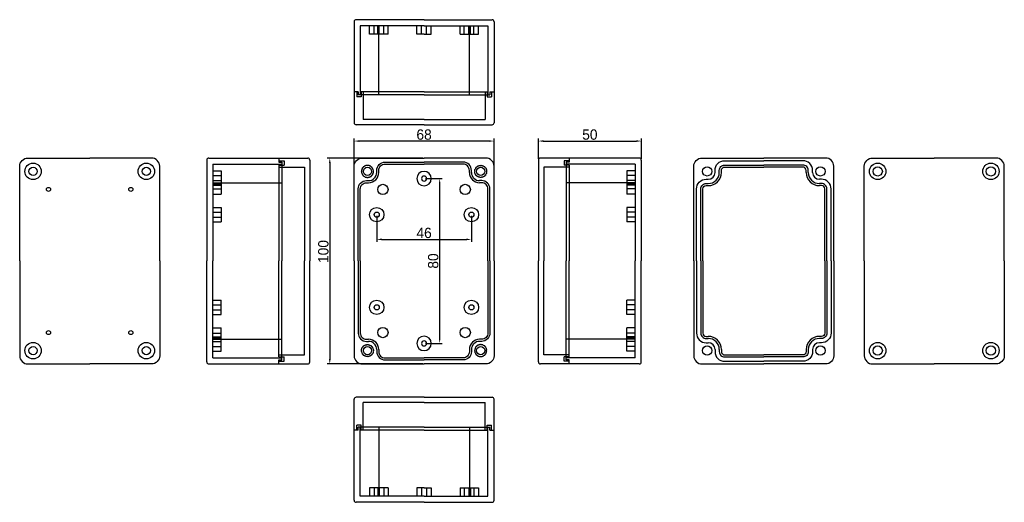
# Model space of a CAD drawing. Header units: millimetres. Extents: x 1320 to 1799, y 1084 to 1319.
import ezdxf

# ---------------------------------------------------------------- set-up
doc = ezdxf.new("R2010")
doc.units = ezdxf.units.MM
doc.dimstyles.new('ISO-25', dxfattribs={"dimtxt": 5, "dimasz": 2.5, "dimexe": 1.25, "dimexo": 0.625, "dimtad": 1, "dimtxsty": 'Standard', "dimcen": 2.5, "dimadec": 0, "dimazin": 0, "dimtfac": 1, "dimtmove": 0, "dimatfit": 3, "dimfxl": 1, "dimarcsym": 0})

# ---------------------------------------------------------------- blocks, each defined once
blk = doc.blocks.new('*D21')
at = {"color": 0, "lineweight": -2, "transparency": 16777216}
for p, q in [((1516.29, 1251.37), (1469.87, 1251.37)), ((1471.12, 1248.87), (1471.12, 1153.87)), ((1516.29, 1151.37), (1469.87, 1151.37))]:
    blk.add_line(p, q, dxfattribs=at)
at = {"color": 0, "transparency": 16777216}
for points in [[(1470.7, 1248.87), (1471.54, 1248.87), (1471.12, 1251.37)], [(1470.7, 1153.87), (1471.54, 1153.87), (1471.12, 1151.37)]]:
    blk.add_solid(points, dxfattribs=at)
at = {"layer": 'Defpoints', "color": 0, "transparency": 16777216}
for p in [(1516.92, 1251.37), (1471.12, 1151.37), (1516.92, 1151.37)]:
    blk.add_point(p, dxfattribs=at)
at = {"color": 0, "transparency": 16777216, "insert": (1468, 1205.97), "char_height": 5, "attachment_point": 5, "rotation": 90}
blk.add_mtext('100', dxfattribs=at)
blk = doc.blocks.new('*D22')
at = {"color": 0, "lineweight": -2, "transparency": 16777216}
for p, q in [((1482.92, 1202), (1482.92, 1260.85)), ((1548.42, 1259.6), (1485.42, 1259.6)), ((1550.92, 1202), (1550.92, 1260.85))]:
    blk.add_line(p, q, dxfattribs=at)
at = {"color": 0, "transparency": 16777216}
for points in [[(1485.42, 1260.01), (1485.42, 1259.18), (1482.92, 1259.6)], [(1548.42, 1260.01), (1548.42, 1259.18), (1550.92, 1259.6)]]:
    blk.add_solid(points, dxfattribs=at)
at = {"layer": 'Defpoints', "color": 0, "transparency": 16777216}
for p in [(1482.92, 1259.6), (1482.92, 1201.37), (1550.92, 1201.37)]:
    blk.add_point(p, dxfattribs=at)
at = {"color": 0, "transparency": 16777216, "insert": (1516.92, 1262.72), "char_height": 5, "attachment_point": 5}
blk.add_mtext('68', dxfattribs=at)
blk = doc.blocks.new('*D23')
at = {"color": 0, "lineweight": -2, "transparency": 16777216}
for p, q in [((1493.92, 1223.25), (1493.92, 1210.61)), ((1539.92, 1223.25), (1539.92, 1210.61)), ((1496.42, 1211.86), (1537.42, 1211.86))]:
    blk.add_line(p, q, dxfattribs=at)
at = {"color": 0, "transparency": 16777216}
for points in [[(1496.42, 1212.28), (1496.42, 1211.44), (1493.92, 1211.86)], [(1537.42, 1212.28), (1537.42, 1211.44), (1539.92, 1211.86)]]:
    blk.add_solid(points, dxfattribs=at)
at = {"layer": 'Defpoints', "color": 0, "transparency": 16777216}
for p in [(1493.92, 1223.87), (1539.92, 1223.87), (1539.92, 1211.86)]:
    blk.add_point(p, dxfattribs=at)
at = {"color": 0, "transparency": 16777216, "insert": (1516.92, 1214.98), "char_height": 5, "attachment_point": 5}
blk.add_mtext('46', dxfattribs=at)
blk = doc.blocks.new('*D26')
at = {"color": 0, "lineweight": -2, "transparency": 16777216}
for p, q in [((1517.54, 1241.37), (1525.74, 1241.37)), ((1524.49, 1238.87), (1524.49, 1163.87)), ((1517.54, 1161.37), (1525.74, 1161.37))]:
    blk.add_line(p, q, dxfattribs=at)
at = {"color": 0, "transparency": 16777216}
for points in [[(1524.08, 1238.87), (1524.91, 1238.87), (1524.49, 1241.37)], [(1524.08, 1163.87), (1524.91, 1163.87), (1524.49, 1161.37)]]:
    blk.add_solid(points, dxfattribs=at)
at = {"layer": 'Defpoints', "color": 0, "transparency": 16777216}
for p in [(1516.92, 1241.37), (1516.92, 1161.37), (1524.49, 1161.37)]:
    blk.add_point(p, dxfattribs=at)
at = {"color": 0, "transparency": 16777216, "insert": (1521.37, 1201.37), "char_height": 5, "attachment_point": 5, "rotation": 90}
blk.add_mtext('80', dxfattribs=at)
blk = doc.blocks.new('*D32')
at = {"color": 0, "lineweight": -2, "transparency": 16777216}
for p, q in [((1572.46, 1251), (1572.46, 1260.85)), ((1574.96, 1259.6), (1619.96, 1259.6)), ((1622.46, 1251), (1622.46, 1260.85))]:
    blk.add_line(p, q, dxfattribs=at)
at = {"color": 0, "transparency": 16777216}
for points in [[(1574.96, 1260.01), (1574.96, 1259.18), (1572.46, 1259.6)], [(1619.96, 1260.01), (1619.96, 1259.18), (1622.46, 1259.6)]]:
    blk.add_solid(points, dxfattribs=at)
at = {"layer": 'Defpoints', "color": 0, "transparency": 16777216}
for p in [(1622.46, 1259.6), (1572.46, 1250.37), (1622.46, 1250.37)]:
    blk.add_point(p, dxfattribs=at)
at = {"color": 0, "transparency": 16777216, "insert": (1597.46, 1262.72), "char_height": 5, "attachment_point": 5}
blk.add_mtext('50', dxfattribs=at)

msp = doc.modelspace()

# ---------------------------------------------------------------- linework, layer by layer
for p, q in [((1482.915, 1317.514), (1482.915, 1268.514)), ((1516.915, 1318.514), (1483.915, 1318.514)), ((1516.915, 1315.514), (1485.915, 1315.514)), ((1485.915, 1315.514), (1485.915, 1282.014)), ((1490.415, 1311.514), (1490.415, 1315.514)), ((1492.665, 1311.514), (1492.665, 1315.514)), ((1494.415, 1311.514), (1494.415, 1315.514)), ((1494.915, 1282.014), (1494.915, 1315.514)), ((1495.165, 1311.514), (1495.165, 1315.514)), ((1497.415, 1311.514), (1497.415, 1315.514)), ((1499.415, 1311.514), (1499.415, 1315.514)), ((1513.415, 1311.514), (1513.415, 1315.514)), ((1515.665, 1311.514), (1515.665, 1315.514)), ((1516.915, 1318.514), (1549.915, 1318.514)), ((1516.915, 1315.514), (1547.915, 1315.514)), ((1518.165, 1311.514), (1518.165, 1315.514)), ((1520.415, 1311.514), (1520.415, 1315.514)), ((1534.415, 1311.514), (1534.415, 1315.514)), ((1536.415, 1311.514), (1536.415, 1315.514)), ((1538.665, 1311.514), (1538.665, 1315.514)), ((1538.915, 1282.014), (1538.915, 1315.514)), ((1539.415, 1311.514), (1539.415, 1315.514)), ((1541.165, 1311.514), (1541.165, 1315.514)), ((1543.415, 1311.514), (1543.415, 1315.514)), ((1547.915, 1315.514), (1547.915, 1282.014)), ((1550.915, 1317.514), (1550.915, 1268.514)), ((1499.415, 1311.514), (1490.415, 1311.514)), ((1516.915, 1311.514), (1513.415, 1311.514)), ((1516.915, 1311.514), (1520.415, 1311.514)), ((1534.415, 1311.514), (1543.415, 1311.514)), ((1484.915, 1283.514), (1482.915, 1283.514)), ((1484.215, 1283.514), (1484.215, 1281.014)), ((1484.915, 1283.514), (1484.915, 1282.014)), ((1485.915, 1282.014), (1484.915, 1282.014)), ((1516.915, 1283.514), (1485.915, 1283.514)), ((1516.915, 1282.014), (1485.915, 1282.014)), ((1486.315, 1283.514), (1486.315, 1281.014)), ((1487.315, 1283.514), (1487.315, 1270.114)), ((1516.915, 1283.514), (1547.915, 1283.514)), ((1516.915, 1282.014), (1547.915, 1282.014)), ((1546.515, 1283.514), (1546.515, 1270.114)), ((1547.515, 1283.514), (1547.515, 1281.014)), ((1547.915, 1282.014), (1548.915, 1282.014)), ((1548.915, 1283.514), (1550.915, 1283.514)), ((1548.915, 1283.514), (1548.915, 1282.014)), ((1549.615, 1283.514), (1549.615, 1281.014)), ((1486.315, 1281.014), (1484.215, 1281.014)), ((1547.515, 1281.014), (1549.615, 1281.014)), ((1516.915, 1270.114), (1487.315, 1270.114)), ((1516.915, 1270.114), (1546.515, 1270.114)), ((1516.915, 1267.514), (1483.915, 1267.514)), ((1516.915, 1267.514), (1549.915, 1267.514)), ((1411.375, 1250.373), (1411.375, 1201.373)), ((1412.375, 1251.373), (1446.375, 1251.373)), ((1446.375, 1251.373), (1446.375, 1249.373)), ((1446.375, 1251.373), (1460.375, 1251.373)), ((1446.375, 1250.073), (1448.875, 1250.073)), ((1446.375, 1249.373), (1447.875, 1249.373)), ((1447.875, 1249.373), (1447.875, 1248.373)), ((1448.875, 1250.073), (1448.875, 1247.973)), ((1461.375, 1250.373), (1461.375, 1201.373)), ((1572.456, 1250.373), (1572.456, 1201.373)), ((1587.456, 1251.373), (1573.456, 1251.373)), ((1584.956, 1250.073), (1584.956, 1247.973)), ((1587.456, 1250.073), (1584.956, 1250.073)), ((1585.956, 1249.373), (1585.956, 1248.373)), ((1587.456, 1249.373), (1585.956, 1249.373)), ((1587.456, 1251.373), (1587.456, 1249.373)), ((1621.456, 1251.373), (1587.456, 1251.373)), ((1622.456, 1250.373), (1622.456, 1201.373)), ((1414.375, 1248.373), (1447.875, 1248.373)), ((1414.375, 1248.373), (1414.375, 1201.373)), ((1414.375, 1245.173), (1418.375, 1245.173)), ((1418.375, 1245.173), (1418.375, 1238.173)), ((1446.375, 1247.973), (1446.375, 1201.373)), ((1446.375, 1247.973), (1448.875, 1247.973)), ((1446.375, 1246.973), (1458.775, 1246.973)), ((1447.875, 1248.373), (1447.875, 1201.373)), ((1458.775, 1246.973), (1458.775, 1201.373)), ((1575.056, 1246.973), (1575.056, 1201.373)), ((1587.456, 1246.973), (1575.056, 1246.973)), ((1587.456, 1247.973), (1584.956, 1247.973)), ((1585.956, 1248.373), (1585.956, 1201.373)), ((1619.456, 1248.373), (1585.956, 1248.373)), ((1587.456, 1247.973), (1587.456, 1201.373)), ((1615.456, 1245.173), (1615.456, 1238.173)), ((1619.456, 1245.173), (1615.456, 1245.173)), ((1619.456, 1248.373), (1619.456, 1201.373)), ((1414.375, 1242.923), (1418.375, 1242.923)), ((1414.375, 1240.423), (1418.375, 1240.423)), ((1414.375, 1239.373), (1447.875, 1239.373)), ((1414.375, 1238.873), (1418.375, 1238.873)), ((1619.456, 1239.373), (1585.956, 1239.373)), ((1619.456, 1242.923), (1615.456, 1242.923)), ((1619.456, 1240.423), (1615.456, 1240.423)), ((1619.456, 1238.873), (1615.456, 1238.873)), ((1414.375, 1238.173), (1418.375, 1238.173)), ((1414.375, 1236.373), (1418.375, 1236.373)), ((1418.375, 1238.173), (1418.375, 1233.873)), ((1615.456, 1238.173), (1615.456, 1233.873)), ((1619.456, 1238.173), (1615.456, 1238.173)), ((1619.456, 1236.373), (1615.456, 1236.373)), ((1414.375, 1233.873), (1418.375, 1233.873)), ((1619.456, 1233.873), (1615.456, 1233.873)), ((1414.375, 1227.373), (1418.375, 1227.373)), ((1414.375, 1225.123), (1418.375, 1225.123)), ((1418.375, 1227.373), (1418.375, 1220.373)), ((1615.456, 1227.373), (1615.456, 1220.373)), ((1619.456, 1227.373), (1615.456, 1227.373)), ((1619.456, 1225.123), (1615.456, 1225.123)), ((1414.375, 1222.623), (1418.375, 1222.623)), ((1414.375, 1220.373), (1418.375, 1220.373)), ((1619.456, 1222.623), (1615.456, 1222.623)), ((1619.456, 1220.373), (1615.456, 1220.373)), ((1411.375, 1152.373), (1411.375, 1201.373)), ((1414.375, 1154.373), (1414.375, 1201.373)), ((1446.375, 1154.773), (1446.375, 1201.373)), ((1447.875, 1154.373), (1447.875, 1201.373)), ((1458.775, 1155.773), (1458.775, 1201.373)), ((1461.375, 1152.373), (1461.375, 1201.373)), ((1572.456, 1152.373), (1572.456, 1201.373)), ((1575.056, 1155.773), (1575.056, 1201.373)), ((1585.956, 1154.373), (1585.956, 1201.373)), ((1587.456, 1154.773), (1587.456, 1201.373)), ((1619.456, 1154.373), (1619.456, 1201.373)), ((1622.456, 1152.373), (1622.456, 1201.373)), ((1414.375, 1182.373), (1418.375, 1182.373)), ((1418.375, 1175.373), (1418.375, 1182.373)), ((1615.456, 1175.373), (1615.456, 1182.373)), ((1619.456, 1182.373), (1615.456, 1182.373)), ((1414.375, 1180.123), (1418.375, 1180.123)), ((1414.375, 1177.623), (1418.375, 1177.623)), ((1619.456, 1180.123), (1615.456, 1180.123)), ((1619.456, 1177.623), (1615.456, 1177.623)), ((1414.375, 1175.373), (1418.375, 1175.373)), ((1619.456, 1175.373), (1615.456, 1175.373)), ((1414.375, 1168.873), (1418.375, 1168.873)), ((1418.375, 1164.573), (1418.375, 1168.873)), ((1615.456, 1164.573), (1615.456, 1168.873)), ((1619.456, 1168.873), (1615.456, 1168.873)), ((1414.375, 1166.373), (1418.375, 1166.373)), ((1414.375, 1164.573), (1418.375, 1164.573)), ((1414.375, 1163.873), (1418.375, 1163.873)), ((1414.375, 1163.373), (1447.875, 1163.373)), ((1414.375, 1162.323), (1418.375, 1162.323)), ((1418.375, 1157.573), (1418.375, 1164.573)), ((1619.456, 1163.373), (1585.956, 1163.373)), ((1619.456, 1166.373), (1615.456, 1166.373)), ((1615.456, 1157.573), (1615.456, 1164.573)), ((1619.456, 1164.573), (1615.456, 1164.573)), ((1619.456, 1163.873), (1615.456, 1163.873)), ((1619.456, 1162.323), (1615.456, 1162.323)), ((1414.375, 1159.823), (1418.375, 1159.823)), ((1414.375, 1157.573), (1418.375, 1157.573)), ((1619.456, 1159.823), (1615.456, 1159.823)), ((1619.456, 1157.573), (1615.456, 1157.573)), ((1414.375, 1154.373), (1447.875, 1154.373)), ((1446.375, 1155.773), (1458.775, 1155.773)), ((1446.375, 1154.773), (1448.875, 1154.773)), ((1446.375, 1151.373), (1446.375, 1153.373)), ((1446.375, 1153.373), (1447.875, 1153.373)), ((1447.875, 1153.373), (1447.875, 1154.373)), ((1448.875, 1152.673), (1448.875, 1154.773)), ((1587.456, 1155.773), (1575.056, 1155.773)), ((1584.956, 1152.673), (1584.956, 1154.773)), ((1587.456, 1154.773), (1584.956, 1154.773)), ((1585.956, 1153.373), (1585.956, 1154.373)), ((1619.456, 1154.373), (1585.956, 1154.373)), ((1587.456, 1153.373), (1585.956, 1153.373)), ((1587.456, 1151.373), (1587.456, 1153.373)), ((1412.375, 1151.373), (1446.375, 1151.373)), ((1446.375, 1152.673), (1448.875, 1152.673)), ((1446.375, 1151.373), (1460.375, 1151.373)), ((1587.456, 1151.373), (1573.456, 1151.373)), ((1587.456, 1152.673), (1584.956, 1152.673)), ((1621.456, 1151.373), (1587.456, 1151.373)), ((1482.915, 1085.231), (1482.915, 1134.231)), ((1516.915, 1135.231), (1483.915, 1135.231)), ((1516.915, 1135.231), (1549.915, 1135.231)), ((1550.915, 1085.231), (1550.915, 1134.231)), ((1487.315, 1119.231), (1487.315, 1132.631)), ((1516.915, 1132.631), (1487.315, 1132.631)), ((1516.915, 1132.631), (1546.515, 1132.631)), ((1546.515, 1119.231), (1546.515, 1132.631)), ((1484.215, 1119.231), (1484.215, 1121.731)), ((1486.315, 1121.731), (1484.215, 1121.731)), ((1484.915, 1119.231), (1484.915, 1120.731)), ((1485.915, 1120.731), (1484.915, 1120.731)), ((1485.915, 1087.231), (1485.915, 1120.731)), ((1516.915, 1120.731), (1485.915, 1120.731)), ((1486.315, 1119.231), (1486.315, 1121.731)), ((1494.915, 1120.731), (1494.915, 1087.231)), ((1516.915, 1120.731), (1547.915, 1120.731)), ((1538.915, 1120.731), (1538.915, 1087.231)), ((1547.515, 1121.731), (1549.615, 1121.731)), ((1547.515, 1119.231), (1547.515, 1121.731)), ((1547.915, 1120.731), (1548.915, 1120.731)), ((1547.915, 1087.231), (1547.915, 1120.731)), ((1548.915, 1119.231), (1548.915, 1120.731)), ((1549.615, 1119.231), (1549.615, 1121.731)), ((1484.915, 1119.231), (1482.915, 1119.231)), ((1516.915, 1119.231), (1485.915, 1119.231)), ((1516.915, 1119.231), (1547.915, 1119.231)), ((1548.915, 1119.231), (1550.915, 1119.231)), ((1490.415, 1091.231), (1490.415, 1087.231)), ((1499.415, 1091.231), (1490.415, 1091.231)), ((1492.665, 1091.231), (1492.665, 1087.231)), ((1494.415, 1091.231), (1494.415, 1087.231)), ((1495.165, 1091.231), (1495.165, 1087.231)), ((1497.415, 1091.231), (1497.415, 1087.231)), ((1499.415, 1091.231), (1499.415, 1087.231)), ((1516.915, 1091.231), (1513.415, 1091.231)), ((1513.415, 1091.231), (1513.415, 1087.231)), ((1515.665, 1091.231), (1515.665, 1087.231)), ((1516.915, 1091.231), (1520.415, 1091.231)), ((1518.165, 1091.231), (1518.165, 1087.231)), ((1520.415, 1091.231), (1520.415, 1087.231)), ((1534.415, 1091.231), (1543.415, 1091.231)), ((1534.415, 1091.231), (1534.415, 1087.231)), ((1536.415, 1091.231), (1536.415, 1087.231)), ((1538.665, 1091.231), (1538.665, 1087.231)), ((1539.415, 1091.231), (1539.415, 1087.231)), ((1541.165, 1091.231), (1541.165, 1087.231)), ((1543.415, 1091.231), (1543.415, 1087.231)), ((1516.915, 1087.231), (1485.915, 1087.231)), ((1516.915, 1087.231), (1547.915, 1087.231)), ((1516.915, 1084.231), (1483.915, 1084.231)), ((1516.915, 1084.231), (1549.915, 1084.231))]:
    msp.add_line(p, q)
for points in [[(1320.472, 1201.373), (1320.472, 1247.373, -0.4142136), (1324.472, 1251.373), (1354.472, 1251.373)], [(1388.472, 1201.373), (1388.472, 1247.373, 0.4142136), (1384.472, 1251.373), (1354.472, 1251.373)], [(1482.915, 1201.373), (1482.915, 1247.373, -0.4142136), (1486.915, 1251.373), (1516.915, 1251.373)], [(1493.915, 1244.373), (1493.915, 1245.373, -0.4142136), (1497.915, 1249.373), (1516.915, 1249.373)], [(1550.915, 1201.373), (1550.915, 1247.373, 0.4142136), (1546.915, 1251.373), (1516.915, 1251.373)], [(1539.915, 1244.373), (1539.915, 1245.373, 0.4142136), (1535.915, 1249.373), (1516.915, 1249.373)], [(1647.947, 1201.373), (1647.947, 1247.373, -0.4142136), (1651.947, 1251.373), (1681.947, 1251.373)], [(1658.247, 1244.373), (1658.247, 1245.373, -0.4142136), (1662.947, 1250.073), (1681.947, 1250.073)], [(1715.947, 1201.373), (1715.947, 1247.373, 0.4142136), (1711.947, 1251.373), (1681.947, 1251.373)], [(1705.647, 1244.373), (1705.647, 1245.373, 0.4142136), (1700.947, 1250.073), (1681.947, 1250.073)], [(1730.787, 1201.373), (1730.787, 1247.373, -0.4142136), (1734.787, 1251.373), (1764.787, 1251.373)], [(1798.787, 1201.373), (1798.787, 1247.373, 0.4142136), (1794.787, 1251.373), (1764.787, 1251.373)], [(1494.915, 1244.373), (1494.915, 1245.373, -0.4142136), (1497.915, 1248.373), (1516.915, 1248.373)], [(1538.915, 1244.373), (1538.915, 1245.373, 0.4142136), (1535.915, 1248.373), (1516.915, 1248.373)], [(1660.347, 1244.373), (1660.347, 1245.373, -0.4142136), (1662.947, 1247.973), (1681.947, 1247.973)], [(1661.347, 1244.373), (1661.347, 1245.373, -0.4142136), (1662.947, 1246.973), (1681.947, 1246.973)], [(1703.547, 1244.373), (1703.547, 1245.373, 0.4142136), (1700.947, 1247.973), (1681.947, 1247.973)], [(1702.547, 1244.373), (1702.547, 1245.373, 0.4142136), (1700.947, 1246.973), (1681.947, 1246.973)], [(1484.915, 1201.373), (1484.915, 1236.373, -0.4142136), (1488.915, 1240.373), (1489.915, 1240.373)], [(1485.915, 1201.373), (1485.915, 1236.373, -0.4142136), (1488.915, 1239.373), (1489.915, 1239.373)], [(1548.915, 1201.373), (1548.915, 1236.373, 0.4142136), (1544.915, 1240.373), (1543.915, 1240.373)], [(1547.915, 1201.373), (1547.915, 1236.373, 0.4142136), (1544.915, 1239.373), (1543.915, 1239.373)], [(1649.247, 1201.373), (1649.247, 1236.373, -0.4142136), (1653.947, 1241.073), (1654.947, 1241.073)], [(1651.347, 1201.373), (1651.347, 1236.373, -0.4142136), (1653.947, 1238.973), (1654.947, 1238.973)], [(1714.647, 1201.373), (1714.647, 1236.373, 0.4142136), (1709.947, 1241.073), (1708.947, 1241.073)], [(1712.547, 1201.373), (1712.547, 1236.373, 0.4142136), (1709.947, 1238.973), (1708.947, 1238.973)], [(1652.347, 1201.373), (1652.347, 1236.373, -0.4142136), (1653.947, 1237.973), (1654.947, 1237.973)], [(1711.547, 1201.373), (1711.547, 1236.373, 0.4142136), (1709.947, 1237.973), (1708.947, 1237.973)], [(1320.472, 1201.373), (1320.472, 1155.373, 0.4142136), (1324.472, 1151.373), (1354.472, 1151.373)], [(1388.472, 1201.373), (1388.472, 1155.373, -0.4142136), (1384.472, 1151.373), (1354.472, 1151.373)], [(1482.915, 1201.373), (1482.915, 1155.373, 0.4142136), (1486.915, 1151.373), (1516.915, 1151.373)], [(1484.915, 1201.373), (1484.915, 1166.373, 0.4142136), (1488.915, 1162.373), (1489.915, 1162.373)], [(1485.915, 1201.373), (1485.915, 1166.373, 0.4142136), (1488.915, 1163.373), (1489.915, 1163.373)], [(1550.915, 1201.373), (1550.915, 1155.373, -0.4142136), (1546.915, 1151.373), (1516.915, 1151.373)], [(1547.915, 1201.373), (1547.915, 1166.373, -0.4142136), (1544.915, 1163.373), (1543.915, 1163.373)], [(1548.915, 1201.373), (1548.915, 1166.373, -0.4142136), (1544.915, 1162.373), (1543.915, 1162.373)], [(1647.947, 1201.373), (1647.947, 1155.373, 0.4142136), (1651.947, 1151.373), (1681.947, 1151.373)], [(1649.247, 1201.373), (1649.247, 1166.373, 0.4142136), (1653.947, 1161.673), (1654.947, 1161.673)], [(1651.347, 1201.373), (1651.347, 1166.373, 0.4142136), (1653.947, 1163.773), (1654.947, 1163.773)], [(1652.347, 1201.373), (1652.347, 1166.373, 0.4142136), (1653.947, 1164.773), (1654.947, 1164.773)], [(1715.947, 1201.373), (1715.947, 1155.373, -0.4142136), (1711.947, 1151.373), (1681.947, 1151.373)], [(1714.647, 1201.373), (1714.647, 1166.373, -0.4142136), (1709.947, 1161.673), (1708.947, 1161.673)], [(1712.547, 1201.373), (1712.547, 1166.373, -0.4142136), (1709.947, 1163.773), (1708.947, 1163.773)], [(1711.547, 1201.373), (1711.547, 1166.373, -0.4142136), (1709.947, 1164.773), (1708.947, 1164.773)], [(1730.787, 1201.373), (1730.787, 1155.373, 0.4142136), (1734.787, 1151.373), (1764.787, 1151.373)], [(1798.787, 1201.373), (1798.787, 1155.373, -0.4142136), (1794.787, 1151.373), (1764.787, 1151.373)], [(1493.915, 1158.373), (1493.915, 1157.373, 0.4142136), (1497.915, 1153.373), (1516.915, 1153.373)], [(1494.915, 1158.373), (1494.915, 1157.373, 0.4142136), (1497.915, 1154.373), (1516.915, 1154.373)], [(1538.915, 1158.373), (1538.915, 1157.373, -0.4142136), (1535.915, 1154.373), (1516.915, 1154.373)], [(1539.915, 1158.373), (1539.915, 1157.373, -0.4142136), (1535.915, 1153.373), (1516.915, 1153.373)], [(1658.247, 1158.373), (1658.247, 1157.373, 0.4142136), (1662.947, 1152.673), (1681.947, 1152.673)], [(1660.347, 1158.373), (1660.347, 1157.373, 0.4142136), (1662.947, 1154.773), (1681.947, 1154.773)], [(1661.347, 1158.373), (1661.347, 1157.373, 0.4142136), (1662.947, 1155.773), (1681.947, 1155.773)], [(1705.647, 1158.373), (1705.647, 1157.373, -0.4142136), (1700.947, 1152.673), (1681.947, 1152.673)], [(1703.547, 1158.373), (1703.547, 1157.373, -0.4142136), (1700.947, 1154.773), (1681.947, 1154.773)], [(1702.547, 1158.373), (1702.547, 1157.373, -0.4142136), (1700.947, 1155.773), (1681.947, 1155.773)]]:
    msp.add_lwpolyline(points, format="xyb")
for points in [[(1492.415, 1244.873, -0.5205671), (1492.374, 1245.37, -0.5205671), (1492.25, 1245.854, -0.5205671), (1492.048, 1246.311, -0.5205671), (1491.773, 1246.728, -0.5205671), (1491.432, 1247.093, -0.5205671), (1491.036, 1247.397, -0.5205671), (1490.595, 1247.631, -0.5205671), (1490.121, 1247.788, -0.5205671), (1489.627, 1247.865, -0.5205671), (1489.128, 1247.859, -0.5205671), (1488.637, 1247.77, -0.5205671), (1488.167, 1247.601, -0.5205671), (1487.732, 1247.356, -0.5205671), (1487.343, 1247.042, -0.5205671), (1487.012, 1246.668, -0.5205671), (1486.747, 1246.244, -0.5205671), (1486.557, 1245.783, -0.5205671), (1486.445, 1245.296, -0.5205671), (1486.416, 1244.797, -0.5205671), (1486.47, 1244.301, -0.5205671), (1486.606, 1243.82, -0.5205671), (1486.819, 1243.369, -0.5205671), (1487.105, 1242.959, -0.5205671), (1487.454, 1242.602, -0.5205671), (1487.858, 1242.308, -0.5205671), (1488.305, 1242.086, -0.5205671), (1488.783, 1241.94, -0.5205671), (1489.278, 1241.876, -0.5205671), (1489.777, 1241.895, -0.5205671), (1490.266, 1241.996, -0.5205671), (1490.732, 1242.177, -0.5205671), (1491.161, 1242.433, -0.5205671), (1491.541, 1242.756, -0.5205671), (1491.863, 1243.138, -0.5205671), (1492.117, 1243.568, -0.5205671), (1492.296, 1244.034, -0.5205671), (1492.395, 1244.524, -0.5205671)], [(1541.415, 1244.873, 0.5205671), (1541.457, 1245.37, 0.5205671), (1541.58, 1245.854, 0.5205671), (1541.782, 1246.311, 0.5205671), (1542.058, 1246.728, 0.5205671), (1542.398, 1247.093, 0.5205671), (1542.794, 1247.397, 0.5205671), (1543.236, 1247.631, 0.5205671), (1543.709, 1247.788, 0.5205671), (1544.203, 1247.865, 0.5205671), (1544.702, 1247.859, 0.5205671), (1545.194, 1247.77, 0.5205671), (1545.664, 1247.601, 0.5205671), (1546.099, 1247.356, 0.5205671), (1546.487, 1247.042, 0.5205671), (1546.819, 1246.668, 0.5205671), (1547.083, 1246.244, 0.5205671), (1547.274, 1245.783, 0.5205671), (1547.385, 1245.296, 0.5205671), (1547.414, 1244.797, 0.5205671), (1547.36, 1244.301, 0.5205671), (1547.225, 1243.82, 0.5205671), (1547.011, 1243.369, 0.5205671), (1546.726, 1242.959, 0.5205671), (1546.376, 1242.602, 0.5205671), (1545.972, 1242.308, 0.5205671), (1545.525, 1242.086, 0.5205671), (1545.048, 1241.94, 0.5205671), (1544.552, 1241.876, 0.5205671), (1544.053, 1241.895, 0.5205671), (1543.564, 1241.996, 0.5205671), (1543.099, 1242.177, 0.5205671), (1542.67, 1242.433, 0.5205671), (1542.289, 1242.756, 0.5205671), (1541.968, 1243.138, 0.5205671), (1541.714, 1243.568, 0.5205671), (1541.535, 1244.034, 0.5205671), (1541.436, 1244.524, 0.5205671)], [(1492.415, 1157.873, 0.5205671), (1492.374, 1157.375, 0.5205671), (1492.25, 1156.891, 0.5205671), (1492.048, 1156.434, 0.5205671), (1491.773, 1156.018, 0.5205671), (1491.432, 1155.652, 0.5205671), (1491.036, 1155.348, 0.5205671), (1490.595, 1155.114, 0.5205671), (1490.121, 1154.957, 0.5205671), (1489.627, 1154.88, 0.5205671), (1489.128, 1154.886, 0.5205671), (1488.637, 1154.975, 0.5205671), (1488.167, 1155.145, 0.5205671), (1487.732, 1155.39, 0.5205671), (1487.343, 1155.703, 0.5205671), (1487.012, 1156.077, 0.5205671), (1486.747, 1156.501, 0.5205671), (1486.557, 1156.962, 0.5205671), (1486.445, 1157.449, 0.5205671), (1486.416, 1157.948, 0.5205671), (1486.47, 1158.444, 0.5205671), (1486.606, 1158.925, 0.5205671), (1486.819, 1159.376, 0.5205671), (1487.105, 1159.786, 0.5205671), (1487.454, 1160.143, 0.5205671), (1487.858, 1160.437, 0.5205671), (1488.305, 1160.66, 0.5205671), (1488.783, 1160.805, 0.5205671), (1489.278, 1160.87, 0.5205671), (1489.777, 1160.851, 0.5205671), (1490.266, 1160.749, 0.5205671), (1490.732, 1160.568, 0.5205671), (1491.161, 1160.313, 0.5205671), (1491.541, 1159.989, 0.5205671), (1491.863, 1159.607, 0.5205671), (1492.117, 1159.177, 0.5205671), (1492.296, 1158.711, 0.5205671), (1492.395, 1158.221, 0.5205671)], [(1541.415, 1157.873, -0.5205671), (1541.457, 1157.375, -0.5205671), (1541.58, 1156.891, -0.5205671), (1541.782, 1156.434, -0.5205671), (1542.058, 1156.018, -0.5205671), (1542.398, 1155.652, -0.5205671), (1542.794, 1155.348, -0.5205671), (1543.236, 1155.114, -0.5205671), (1543.709, 1154.957, -0.5205671), (1544.203, 1154.88, -0.5205671), (1544.702, 1154.886, -0.5205671), (1545.194, 1154.975, -0.5205671), (1545.664, 1155.145, -0.5205671), (1546.099, 1155.39, -0.5205671), (1546.487, 1155.703, -0.5205671), (1546.819, 1156.077, -0.5205671), (1547.083, 1156.501, -0.5205671), (1547.274, 1156.962, -0.5205671), (1547.385, 1157.449, -0.5205671), (1547.414, 1157.948, -0.5205671), (1547.36, 1158.444, -0.5205671), (1547.225, 1158.925, -0.5205671), (1547.011, 1159.376, -0.5205671), (1546.726, 1159.786, -0.5205671), (1546.376, 1160.143, -0.5205671), (1545.972, 1160.437, -0.5205671), (1545.525, 1160.66, -0.5205671), (1545.048, 1160.805, -0.5205671), (1544.552, 1160.87, -0.5205671), (1544.053, 1160.851, -0.5205671), (1543.564, 1160.749, -0.5205671), (1543.099, 1160.568, -0.5205671), (1542.67, 1160.313, -0.5205671), (1542.289, 1159.989, -0.5205671), (1541.968, 1159.607, -0.5205671), (1541.714, 1159.177, -0.5205671), (1541.535, 1158.711, -0.5205671), (1541.436, 1158.221, -0.5205671)]]:
    msp.add_lwpolyline(points, format="xyb", close=True)
for centre, radius in [((1326.972, 1244.873), 4), ((1381.972, 1244.873), 4), ((1737.287, 1244.873), 4), ((1792.287, 1244.873), 4), ((1326.972, 1244.873), 2), ((1381.972, 1244.873), 2), ((1489.415, 1244.873), 2), ((1544.415, 1244.873), 2), ((1654.447, 1244.873), 2.25), ((1709.447, 1244.873), 2.25), ((1737.287, 1244.873), 2.25), ((1792.287, 1244.873), 2.25), ((1334.472, 1236.123), 1), ((1374.472, 1236.123), 1), ((1496.915, 1236.123), 2.5), ((1536.915, 1236.123), 2.5), ((1493.915, 1223.873), 3.5), ((1493.915, 1223.873), 1.25), ((1539.915, 1223.873), 3.5), ((1539.915, 1223.873), 1.25), ((1493.915, 1178.873), 3.5), ((1539.915, 1178.873), 3.5), ((1493.915, 1178.873), 1.25), ((1539.915, 1178.873), 1.25), ((1334.472, 1166.623), 1), ((1374.472, 1166.623), 1), ((1496.915, 1166.623), 2.5), ((1536.915, 1166.623), 2.5), ((1326.972, 1157.873), 4), ((1326.972, 1157.873), 2), ((1381.972, 1157.873), 4), ((1381.972, 1157.873), 2), ((1489.415, 1157.873), 2), ((1544.415, 1157.873), 2), ((1654.447, 1157.873), 2.25), ((1709.447, 1157.873), 2.25), ((1737.287, 1157.873), 4), ((1737.287, 1157.873), 2.25), ((1792.287, 1157.873), 4), ((1792.287, 1157.873), 2.25)]:
    msp.add_circle(centre, radius)
for centre, radius, start, end in [((1483.915, 1317.514), 1, 90, 180), ((1549.915, 1317.514), 1, 0, 90), ((1483.915, 1268.514), 1, 180, 270), ((1549.915, 1268.514), 1, 270, 0), ((1412.375, 1250.373), 1, 90, 180), ((1460.375, 1250.373), 1, 0, 90), ((1573.456, 1250.373), 1, 90, 180), ((1621.456, 1250.373), 1, 0, 90), ((1489.915, 1244.373), 5, 270, 0), ((1489.915, 1244.373), 4, 270, 0), ((1516.915, 1241.373), 3.5, 90, 270), ((1516.915, 1241.373), 3.5, 270, 90), ((1543.915, 1244.373), 5, 180, 270), ((1543.915, 1244.373), 4, 180, 270), ((1654.947, 1244.373), 3.3, 270, 0), ((1654.947, 1244.373), 5.4, 270, 0), ((1654.947, 1244.373), 6.4, 270, 0), ((1708.947, 1244.373), 6.4, 180, 270), ((1708.947, 1244.373), 5.4, 180, 270), ((1708.947, 1244.373), 3.3, 180, 270), ((1516.915, 1241.373), 1.25, 90, 270), ((1516.915, 1241.373), 1.25, 270, 90), ((1489.915, 1158.373), 5, 0, 90), ((1489.915, 1158.373), 4, 0, 90), ((1516.915, 1161.373), 3.5, 90, 270), ((1516.915, 1161.373), 1.25, 90, 270), ((1516.915, 1161.373), 3.5, 270, 90), ((1516.915, 1161.373), 1.25, 270, 90), ((1543.915, 1158.373), 5, 90, 180), ((1543.915, 1158.373), 4, 90, 180), ((1654.947, 1158.373), 6.4, 0, 90), ((1654.947, 1158.373), 5.4, 0, 90), ((1708.947, 1158.373), 6.4, 90, 180), ((1708.947, 1158.373), 5.4, 90, 180), ((1654.947, 1158.373), 3.3, 0, 90), ((1708.947, 1158.373), 3.3, 90, 180), ((1412.375, 1152.373), 1, 180, 270), ((1460.375, 1152.373), 1, 270, 0), ((1573.456, 1152.373), 1, 180, 270), ((1621.456, 1152.373), 1, 270, 0), ((1483.915, 1134.231), 1, 90, 180), ((1549.915, 1134.231), 1, 0, 90), ((1483.915, 1085.231), 1, 180, 270), ((1549.915, 1085.231), 1, 270, 0)]:
    msp.add_arc(centre, radius, start, end)

# ---------------------------------------------------------------- dimensions: what is measured, and where the dimension line sits
for base, p1, p2, picture, middle in [((1482.915, 1259.596), (1550.915, 1201.373), (1482.915, 1201.373), '*D22', (1516.915, 1262.721)), ((1622.456, 1259.596), (1572.456, 1250.373), (1622.456, 1250.373), '*D32', (1597.456, 1262.721)), ((1539.915, 1211.859), (1493.915, 1223.873), (1539.915, 1223.873), '*D23', (1516.915, 1214.984))]:
    dim = msp.add_linear_dim(base=base, p1=p1, p2=p2, dimstyle='ISO-25')
    dim.commit()
    dim.dimension.update_dxf_attribs({"geometry": picture, "text_midpoint": middle})
dim = msp.add_linear_dim(base=(1471.12, 1151.373), p1=(1516.915, 1251.373), p2=(1516.915, 1151.373), angle=90, dimstyle='ISO-25')
dim.commit()
dim.dimension.update_dxf_attribs({"geometry": '*D21', "text_midpoint": (1471.12, 1205.974), "dimtype": 160})
dim = msp.add_linear_dim(base=(1524.492, 1161.373), p1=(1516.915, 1241.373), p2=(1516.915, 1161.373), angle=90, dimstyle='ISO-25')
dim.commit()
dim.dimension.update_dxf_attribs({"geometry": '*D26', "text_midpoint": (1521.367, 1201.373)})

doc.saveas('drawing.dxf')
